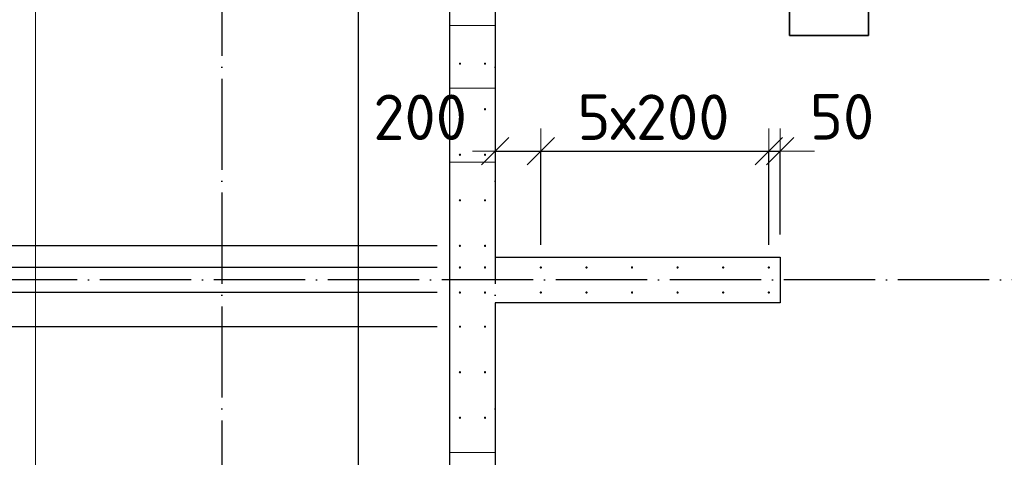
# Model space of a CAD drawing. Header units: millimetres. Extents: x 76517 to 124426, y -73423 to -21861.
# Tile 24 of 114: x 79113 to 83433, y -55579 to -53657. Entities that reach past the tile are written whole.
import ezdxf

# ---------------------------------------------------------------- set-up
doc = ezdxf.new("R2010")
doc.units = ezdxf.units.MM
doc.header["$PDMODE"] = 65
for name, pattern in [('______11', [500, 400, -50, 0, -50]), ('______2', [270, 200, -70]), ('______5', [1100, 800, -100, 100, -100])]:
    doc.linetypes.add(name, pattern=pattern)
for name, color, linetype, lineweight in [('Standard', 7, 'Continuous', 25), ('Арм.стержн. Выпуски', 180, 'Continuous', 35), ('Размерная линия_ общее', 7, 'Continuous', 13), ('Размерная линия_ общее_1', 7, 'Continuous', 13), ('Стена_ общее', 7, 'Continuous', 35), ('Фундамент_ общее', 7, 'Continuous', 35)]:
    doc.layers.add(name, color=color, linetype=linetype, lineweight=lineweight)
doc.layers.add('Осевая линия_ общее', color=7, linetype='______5', lineweight=13, true_color=0xa0a0a0)
doc.styles.add('ISOCPEUR', font='ISOCPEUR')
doc.dimstyles.new('DIMSTYLE_27', dxfattribs={"dimtxt": 220, "dimasz": 250, "dimexe": 0, "dimexo": 0, "dimgap": 110, "dimtad": 0, "dimdec": 0, "dimrnd": 5, "dimzin": 12, "dimdsep": 46, "dimtxsty": 'ISOCPEUR', "dimblk1": 'ALL_ML_STRICH', "dimblk2": 'ALL_ML_STRICH', "dimsah": 1, "dimcen": 0, "dimclrd": 7, "dimclre": 256, "dimclrt": 7, "dimadec": 0, "dimazin": 0, "dimtfac": 1, "dimtdec": 0, "dimtix": 1, "dimtmove": 2, "dimatfit": 3, "dimfxl": 0, "dimtvp": 1.2, "dimtzin": 0, "dimlwd": 0, "dimlwe": -3, "dimarcsym": 0})
doc.dimstyles.new('DIMSTYLE_28', dxfattribs={"dimtxt": 220, "dimasz": 250, "dimexe": 0, "dimexo": 0, "dimgap": 110, "dimtad": 2, "dimdec": 0, "dimrnd": 5, "dimzin": 12, "dimdsep": 46, "dimtxsty": 'ISOCPEUR', "dimblk1": 'ALL_ML_STRICH', "dimblk2": 'ALL_ML_STRICH', "dimsah": 1, "dimcen": 0, "dimclrd": 7, "dimclre": 256, "dimclrt": 7, "dimadec": 0, "dimazin": 0, "dimtfac": 1, "dimtdec": 0, "dimtix": 1, "dimtmove": 2, "dimatfit": 3, "dimfxl": 0, "dimtvp": 1.2, "dimtzin": 0, "dimlwd": 0, "dimlwe": -3, "dimarcsym": 0})
doc.dimstyles.new('DIMSTYLE_3', dxfattribs={"dimtxt": 220, "dimasz": 250, "dimexe": 0, "dimexo": 0, "dimgap": 110, "dimtad": 2, "dimdec": 0, "dimrnd": 5, "dimzin": 12, "dimdsep": 46, "dimtxsty": 'ISOCPEUR', "dimblk1": 'ALL_ML_STRICH', "dimblk2": 'ALL_ML_STRICH', "dimsah": 1, "dimcen": 0, "dimclrd": 7, "dimclre": 256, "dimclrt": 7, "dimadec": 0, "dimazin": 0, "dimtfac": 1, "dimtdec": 0, "dimtix": 1, "dimtmove": 2, "dimatfit": 3, "dimfxl": 0, "dimtzin": 0, "dimlwd": 0, "dimlwe": -3, "dimarcsym": 0})
doc.dimstyles.new('DIMSTYLE_6', dxfattribs={"dimtxt": 200, "dimasz": 200, "dimexe": 0, "dimexo": 0, "dimgap": 100, "dimtad": 2, "dimdec": 0, "dimrnd": 1, "dimzin": 12, "dimdsep": 46, "dimtxsty": 'ISOCPEUR', "dimblk1": 'ALL_ML_STRICH', "dimblk2": 'ALL_ML_STRICH', "dimsah": 1, "dimcen": 0, "dimclrd": 7, "dimclre": 256, "dimclrt": 7, "dimadec": 0, "dimazin": 0, "dimtfac": 1, "dimtdec": 0, "dimtix": 1, "dimtmove": 2, "dimatfit": 3, "dimfxl": 0, "dimtvp": 1.2, "dimtzin": 0, "dimlwd": 0, "dimlwe": -3, "dimarcsym": 0})
doc.dimstyles.new('DIMSTYLE_7', dxfattribs={"dimtxt": 200, "dimasz": 200, "dimexe": 0, "dimexo": 0, "dimgap": 100, "dimtad": 2, "dimdec": 0, "dimrnd": 1, "dimzin": 12, "dimdsep": 46, "dimtxsty": 'ISOCPEUR', "dimblk1": 'ALL_ML_STRICH', "dimblk2": 'ALL_ML_STRICH', "dimsah": 1, "dimcen": 0, "dimclrd": 7, "dimclre": 256, "dimclrt": 7, "dimadec": 0, "dimazin": 0, "dimtfac": 1, "dimtdec": 0, "dimtix": 1, "dimtmove": 2, "dimatfit": 3, "dimfxl": 0, "dimtzin": 0, "dimlwd": 0, "dimlwe": -3, "dimarcsym": 0})

# ---------------------------------------------------------------- blocks, each defined once
blk = doc.blocks.new('ALL_ML_STRICH')
at = {"color": 0, "linetype": 'ByBlock', "lineweight": -2}
for p, q in [((0, -0.5), (0, 0.5)), ((-0.3, -0.3), (0.3, 0.3)), ((-1, 0), (0.5, 0))]:
    blk.add_line(p, q, dxfattribs=at)
blk = doc.blocks.new('*D32')
at = {"layer": 'DEFPOINTS', "color": 7, "linetype": 'Continuous', "lineweight": 13, "transparency": 33554687}
for p in [(81200, -54234.8), (81200, -54567.8), (81400, -54745)]:
    blk.add_point(p, dxfattribs=at)
at = {"layer": 'Размерная линия_ общее_1', "color": 253, "linetype": 'Continuous', "lineweight": -2, "true_color": 0xa0a0a0, "transparency": 33554687}
for p, q in [((81200, -54234.8), (81200, -54234.8)), ((81400, -54645), (81400, -54234.8))]:
    blk.add_line(p, q, dxfattribs=at)
at = {"layer": 'Размерная линия_ общее_1', "color": 7, "linetype": 'Continuous', "lineweight": -2, "transparency": 33554687}
blk.add_line((81200, -54234.8), (81400, -54234.8), dxfattribs=at)
at = {"layer": 'Размерная линия_ общее_1', "color": 7, "linetype": 'Continuous', "lineweight": 13, "transparency": 33554687, "xscale": 200, "yscale": 200, "zscale": 200, "rotation": 180}
blk.add_blockref('ALL_ML_STRICH', (81200, -54234.8), dxfattribs=at)
at = {"layer": 'Размерная линия_ общее_1', "color": 7, "linetype": 'Continuous', "lineweight": 13, "transparency": 33554687, "xscale": 200, "yscale": 200, "zscale": 200}
blk.add_blockref('ALL_ML_STRICH', (81400, -54234.8), dxfattribs=at)
at = {"layer": 'Размерная линия_ общее_1', "color": 7, "linetype": 'Continuous', "lineweight": 13, "transparency": 33554687, "insert": (80870.5, -54085.3), "char_height": 200, "width": 600, "attachment_point": 5, "style": 'ISOCPEUR'}
blk.add_mtext('\\A1;{200}', dxfattribs=at)
blk = doc.blocks.new('*D33')
at = {"layer": 'DEFPOINTS', "color": 7, "linetype": 'Continuous', "lineweight": 13, "transparency": 33554687}
for p in [(81400, -54234.8), (81400, -54745), (82400, -54745)]:
    blk.add_point(p, dxfattribs=at)
at = {"layer": 'Размерная линия_ общее_1', "color": 253, "linetype": 'Continuous', "lineweight": -2, "true_color": 0xa0a0a0, "transparency": 33554687}
for p, q in [((81400, -54645), (81400, -54234.8)), ((82400, -54645), (82400, -54234.8))]:
    blk.add_line(p, q, dxfattribs=at)
at = {"layer": 'Размерная линия_ общее_1', "color": 7, "linetype": 'Continuous', "lineweight": -2, "transparency": 33554687}
blk.add_line((81400, -54234.8), (82400, -54234.8), dxfattribs=at)
at = {"layer": 'Размерная линия_ общее_1', "color": 7, "linetype": 'Continuous', "lineweight": 13, "transparency": 33554687, "xscale": 200, "yscale": 200, "zscale": 200, "rotation": 180}
blk.add_blockref('ALL_ML_STRICH', (81400, -54234.8), dxfattribs=at)
at = {"layer": 'Размерная линия_ общее_1', "color": 7, "linetype": 'Continuous', "lineweight": 13, "transparency": 33554687, "xscale": 200, "yscale": 200, "zscale": 200}
blk.add_blockref('ALL_ML_STRICH', (82400, -54234.8), dxfattribs=at)
at = {"layer": 'Размерная линия_ общее_1', "color": 7, "linetype": 'Continuous', "lineweight": 13, "transparency": 33554687, "insert": (81560, -53984.8), "char_height": 200, "width": 10, "attachment_point": 1, "line_spacing_factor": 0.60241, "style": 'ISOCPEUR'}
blk.add_mtext('5х200', dxfattribs=at)
blk = doc.blocks.new('*D34')
at = {"layer": 'DEFPOINTS', "color": 7, "linetype": 'Continuous', "lineweight": 13, "transparency": 33554687}
for p in [(82400, -54234.8), (82450, -54700), (82400, -54745)]:
    blk.add_point(p, dxfattribs=at)
at = {"layer": 'Размерная линия_ общее_1', "color": 253, "linetype": 'Continuous', "lineweight": -2, "true_color": 0xa0a0a0, "transparency": 33554687}
for p, q in [((82400, -54645), (82400, -54234.8)), ((82450, -54600), (82450, -54234.8))]:
    blk.add_line(p, q, dxfattribs=at)
at = {"layer": 'Размерная линия_ общее_1', "color": 7, "linetype": 'Continuous', "lineweight": -2, "transparency": 33554687}
blk.add_line((82400, -54234.8), (82450, -54234.8), dxfattribs=at)
at = {"layer": 'Размерная линия_ общее_1', "color": 7, "linetype": 'Continuous', "lineweight": 13, "transparency": 33554687, "xscale": 200, "yscale": 200, "zscale": 200}
blk.add_blockref('ALL_ML_STRICH', (82450, -54234.8), dxfattribs=at)
at = {"layer": 'Размерная линия_ общее_1', "color": 7, "linetype": 'Continuous', "lineweight": 13, "transparency": 33554687, "xscale": 200, "yscale": 200, "zscale": 200, "rotation": 180}
blk.add_blockref('ALL_ML_STRICH', (82400, -54234.8), dxfattribs=at)
at = {"layer": 'Размерная линия_ общее_1', "color": 7, "linetype": 'Continuous', "lineweight": 13, "transparency": 33554687, "insert": (82721.1, -54083.2), "char_height": 200, "width": 400, "attachment_point": 5, "style": 'ISOCPEUR'}
blk.add_mtext('\\A1;{50}', dxfattribs=at)
blk = doc.blocks.new('*D300')
at = {"layer": 'DEFPOINTS', "color": 7, "linetype": 'Continuous', "lineweight": 13, "transparency": 33554687}
for p in [(81045, -55005), (78426.9, -57805), (79795, -57805)]:
    blk.add_point(p, dxfattribs=at)
at = {"layer": 'Размерная линия_ общее', "color": 253, "linetype": 'Continuous', "lineweight": -2, "true_color": 0xa0a0a0, "transparency": 33554687}
for p, q in [((80945, -55005), (78426.9, -55005)), ((79695, -57805), (78426.9, -57805))]:
    blk.add_line(p, q, dxfattribs=at)
at = {"layer": 'Размерная линия_ общее', "color": 7, "linetype": 'Continuous', "lineweight": -2, "transparency": 33554687}
blk.add_line((78426.9, -57805), (78426.9, -55005), dxfattribs=at)
at = {"layer": 'Размерная линия_ общее', "color": 7, "linetype": 'Continuous', "lineweight": 13, "transparency": 33554687, "xscale": 250, "yscale": 250, "zscale": 250}
for p, rotation in [((78426.9, -55005), 90), ((78426.9, -57805), 270)]:
    blk.add_blockref('ALL_ML_STRICH', p, dxfattribs=dict(at, rotation=rotation))
at = {"layer": 'Размерная линия_ общее', "color": 7, "linetype": 'Continuous', "lineweight": 13, "transparency": 33554687, "insert": (78156.9, -57230), "char_height": 220, "width": 11, "attachment_point": 1, "rotation": 90, "line_spacing_factor": 0.60241, "style": 'ISOCPEUR'}
blk.add_mtext('14х200=2800', dxfattribs=at)
blk = doc.blocks.new('*D301')
at = {"layer": 'DEFPOINTS', "color": 7, "linetype": 'Continuous', "lineweight": 13, "transparency": 33554687}
for p in [(81045, -54855), (78426.9, -55005), (81045, -55005)]:
    blk.add_point(p, dxfattribs=at)
at = {"layer": 'Размерная линия_ общее', "color": 253, "linetype": 'Continuous', "lineweight": -2, "true_color": 0xa0a0a0, "transparency": 33554687}
for p, q in [((80945, -54855), (78426.9, -54855)), ((80945, -55005), (78426.9, -55005))]:
    blk.add_line(p, q, dxfattribs=at)
at = {"layer": 'Размерная линия_ общее', "color": 7, "linetype": 'Continuous', "lineweight": -2, "transparency": 33554687}
blk.add_line((78426.9, -55005), (78426.9, -54855), dxfattribs=at)
at = {"layer": 'Размерная линия_ общее', "color": 7, "linetype": 'Continuous', "lineweight": 13, "transparency": 33554687, "xscale": 250, "yscale": 250, "zscale": 250}
for p, rotation in [((78426.9, -54855), 90), ((78426.9, -55005), 270)]:
    blk.add_blockref('ALL_ML_STRICH', p, dxfattribs=dict(at, rotation=rotation))
at = {"layer": 'Размерная линия_ общее', "color": 7, "linetype": 'Continuous', "lineweight": 13, "transparency": 33554687, "insert": (78689.5, -55176.4), "char_height": 220, "width": 660, "attachment_point": 5, "rotation": 90, "style": 'ISOCPEUR'}
blk.add_mtext('\\A1;{150}', dxfattribs=at)
blk = doc.blocks.new('*D302')
at = {"layer": 'DEFPOINTS', "color": 7, "linetype": 'Continuous', "lineweight": 13, "transparency": 33554687}
for p in [(81045, -54745), (78426.9, -54855), (81045, -54855)]:
    blk.add_point(p, dxfattribs=at)
at = {"layer": 'Размерная линия_ общее', "color": 253, "linetype": 'Continuous', "lineweight": -2, "true_color": 0xa0a0a0, "transparency": 33554687}
for p, q in [((80945, -54745), (78426.9, -54745)), ((80945, -54855), (78426.9, -54855))]:
    blk.add_line(p, q, dxfattribs=at)
at = {"layer": 'Размерная линия_ общее', "color": 7, "linetype": 'Continuous', "lineweight": -2, "transparency": 33554687}
blk.add_line((78426.9, -54855), (78426.9, -54745), dxfattribs=at)
at = {"layer": 'Размерная линия_ общее', "color": 7, "linetype": 'Continuous', "lineweight": 13, "transparency": 33554687, "xscale": 250, "yscale": 250, "zscale": 250}
for p, rotation in [((78426.9, -54855), 270), ((78426.9, -54745), 90)]:
    blk.add_blockref('ALL_ML_STRICH', p, dxfattribs=dict(at, rotation=rotation))
at = {"layer": 'Размерная линия_ общее', "color": 7, "linetype": 'Continuous', "lineweight": 13, "transparency": 33554687, "insert": (78004.9, -54310.1), "char_height": 220, "width": 660, "attachment_point": 5, "rotation": 90, "style": 'ISOCPEUR'}
blk.add_mtext('\\A1;{110}', dxfattribs=at)
blk = doc.blocks.new('*D303')
at = {"layer": 'DEFPOINTS', "color": 7, "linetype": 'Continuous', "lineweight": 13, "transparency": 33554687}
for p in [(81045, -54650), (78426.9, -54745), (81045, -54745)]:
    blk.add_point(p, dxfattribs=at)
at = {"layer": 'Размерная линия_ общее', "color": 253, "linetype": 'Continuous', "lineweight": -2, "true_color": 0xa0a0a0, "transparency": 33554687}
for p, q in [((80945, -54650), (78426.9, -54650)), ((80945, -54745), (78426.9, -54745))]:
    blk.add_line(p, q, dxfattribs=at)
at = {"layer": 'Размерная линия_ общее', "color": 7, "linetype": 'Continuous', "lineweight": -2, "transparency": 33554687}
blk.add_line((78426.9, -54745), (78426.9, -54650), dxfattribs=at)
at = {"layer": 'Размерная линия_ общее', "color": 7, "linetype": 'Continuous', "lineweight": 13, "transparency": 33554687, "xscale": 250, "yscale": 250, "zscale": 250}
for p, rotation in [((78426.9, -54745), 270), ((78426.9, -54650), 90)]:
    blk.add_blockref('ALL_ML_STRICH', p, dxfattribs=dict(at, rotation=rotation))
at = {"layer": 'Размерная линия_ общее', "color": 7, "linetype": 'Continuous', "lineweight": 13, "transparency": 33554687, "insert": (78624.4, -54395.1), "char_height": 220, "width": 440, "attachment_point": 5, "rotation": 90, "style": 'ISOCPEUR'}
blk.add_mtext('\\A1;{95}', dxfattribs=at)
blk = doc.blocks.new('*D304')
at = {"layer": 'DEFPOINTS', "color": 7, "linetype": 'Continuous', "lineweight": 13, "transparency": 33554687}
for p in [(81045, -51650), (78426.9, -54650), (81045, -54650)]:
    blk.add_point(p, dxfattribs=at)
at = {"layer": 'Размерная линия_ общее', "color": 253, "linetype": 'Continuous', "lineweight": -2, "true_color": 0xa0a0a0, "transparency": 33554687}
for p, q in [((80945, -51650), (78426.9, -51650)), ((80945, -54650), (78426.9, -54650))]:
    blk.add_line(p, q, dxfattribs=at)
at = {"layer": 'Размерная линия_ общее', "color": 7, "linetype": 'Continuous', "lineweight": -2, "transparency": 33554687}
blk.add_line((78426.9, -54650), (78426.9, -51650), dxfattribs=at)
at = {"layer": 'Размерная линия_ общее', "color": 7, "linetype": 'Continuous', "lineweight": 13, "transparency": 33554687, "xscale": 250, "yscale": 250, "zscale": 250}
for p, rotation in [((78426.9, -51650), 90), ((78426.9, -54650), 270)]:
    blk.add_blockref('ALL_ML_STRICH', p, dxfattribs=dict(at, rotation=rotation))
at = {"layer": 'Размерная линия_ общее', "color": 7, "linetype": 'Continuous', "lineweight": 13, "transparency": 33554687, "insert": (78156.9, -53964), "char_height": 220, "width": 11, "attachment_point": 1, "rotation": 90, "line_spacing_factor": 0.60241, "style": 'ISOCPEUR'}
blk.add_mtext('15х200=3000', dxfattribs=at)

msp = doc.modelspace()

# ---------------------------------------------------------------- hatches: boundary and pattern name
at = {"layer": 'Арм.стержн. Выпуски', "linetype": 'Continuous', "lineweight": 35, "transparency": 33554687}
for points in [[(81050, -53850), (81049.6, -53848.1), (81048.5, -53846.5), (81046.9, -53845.4), (81045, -53845), (81043.1, -53845.4), (81041.5, -53846.5), (81040.4, -53848.1), (81040, -53850), (81040.4, -53851.9), (81041.5, -53853.5), (81043.1, -53854.6), (81045, -53855), (81046.9, -53854.6), (81048.5, -53853.5), (81049.6, -53851.9)], [(81160, -53850), (81159.6, -53848.1), (81158.5, -53846.5), (81156.9, -53845.4), (81155, -53845), (81153.1, -53845.4), (81151.5, -53846.5), (81150.4, -53848.1), (81150, -53850), (81150.4, -53851.9), (81151.5, -53853.5), (81153.1, -53854.6), (81155, -53855), (81156.9, -53854.6), (81158.5, -53853.5), (81159.6, -53851.9)], [(81050, -54050), (81049.6, -54048.1), (81048.5, -54046.5), (81046.9, -54045.4), (81045, -54045), (81043.1, -54045.4), (81041.5, -54046.5), (81040.4, -54048.1), (81040, -54050), (81040.4, -54051.9), (81041.5, -54053.5), (81043.1, -54054.6), (81045, -54055), (81046.9, -54054.6), (81048.5, -54053.5), (81049.6, -54051.9)], [(81160, -54050), (81159.6, -54048.1), (81158.5, -54046.5), (81156.9, -54045.4), (81155, -54045), (81153.1, -54045.4), (81151.5, -54046.5), (81150.4, -54048.1), (81150, -54050), (81150.4, -54051.9), (81151.5, -54053.5), (81153.1, -54054.6), (81155, -54055), (81156.9, -54054.6), (81158.5, -54053.5), (81159.6, -54051.9)], [(81050, -54250), (81049.6, -54248.1), (81048.5, -54246.5), (81046.9, -54245.4), (81045, -54245), (81043.1, -54245.4), (81041.5, -54246.5), (81040.4, -54248.1), (81040, -54250), (81040.4, -54251.9), (81041.5, -54253.5), (81043.1, -54254.6), (81045, -54255), (81046.9, -54254.6), (81048.5, -54253.5), (81049.6, -54251.9)], [(81160, -54250), (81159.6, -54248.1), (81158.5, -54246.5), (81156.9, -54245.4), (81155, -54245), (81153.1, -54245.4), (81151.5, -54246.5), (81150.4, -54248.1), (81150, -54250), (81150.4, -54251.9), (81151.5, -54253.5), (81153.1, -54254.6), (81155, -54255), (81156.9, -54254.6), (81158.5, -54253.5), (81159.6, -54251.9)], [(81050, -54450), (81049.6, -54448.1), (81048.5, -54446.5), (81046.9, -54445.4), (81045, -54445), (81043.1, -54445.4), (81041.5, -54446.5), (81040.4, -54448.1), (81040, -54450), (81040.4, -54451.9), (81041.5, -54453.5), (81043.1, -54454.6), (81045, -54455), (81046.9, -54454.6), (81048.5, -54453.5), (81049.6, -54451.9)], [(81160, -54450), (81159.6, -54448.1), (81158.5, -54446.5), (81156.9, -54445.4), (81155, -54445), (81153.1, -54445.4), (81151.5, -54446.5), (81150.4, -54448.1), (81150, -54450), (81150.4, -54451.9), (81151.5, -54453.5), (81153.1, -54454.6), (81155, -54455), (81156.9, -54454.6), (81158.5, -54453.5), (81159.6, -54451.9)], [(81050, -54650), (81049.6, -54648.1), (81048.5, -54646.5), (81046.9, -54645.4), (81045, -54645), (81043.1, -54645.4), (81041.5, -54646.5), (81040.4, -54648.1), (81040, -54650), (81040.4, -54651.9), (81041.5, -54653.5), (81043.1, -54654.6), (81045, -54655), (81046.9, -54654.6), (81048.5, -54653.5), (81049.6, -54651.9)], [(81160, -54650), (81159.6, -54648.1), (81158.5, -54646.5), (81156.9, -54645.4), (81155, -54645), (81153.1, -54645.4), (81151.5, -54646.5), (81150.4, -54648.1), (81150, -54650), (81150.4, -54651.9), (81151.5, -54653.5), (81153.1, -54654.6), (81155, -54655), (81156.9, -54654.6), (81158.5, -54653.5), (81159.6, -54651.9)], [(81050, -54745), (81049.6, -54743.1), (81048.5, -54741.5), (81046.9, -54740.4), (81045, -54740), (81043.1, -54740.4), (81041.5, -54741.5), (81040.4, -54743.1), (81040, -54745), (81040.4, -54746.9), (81041.5, -54748.5), (81043.1, -54749.6), (81045, -54750), (81046.9, -54749.6), (81048.5, -54748.5), (81049.6, -54746.9)], [(81160, -54745), (81159.6, -54743.1), (81158.5, -54741.5), (81156.9, -54740.4), (81155, -54740), (81153.1, -54740.4), (81151.5, -54741.5), (81150.4, -54743.1), (81150, -54745), (81150.4, -54746.9), (81151.5, -54748.5), (81153.1, -54749.6), (81155, -54750), (81156.9, -54749.6), (81158.5, -54748.5), (81159.6, -54746.9)], [(81405, -54745), (81404.6, -54743.1), (81403.5, -54741.5), (81401.9, -54740.4), (81400, -54740), (81398.1, -54740.4), (81396.5, -54741.5), (81395.4, -54743.1), (81395, -54745), (81395.4, -54746.9), (81396.5, -54748.5), (81398.1, -54749.6), (81400, -54750), (81401.9, -54749.6), (81403.5, -54748.5), (81404.6, -54746.9)], [(81605, -54745), (81604.6, -54743.1), (81603.5, -54741.5), (81601.9, -54740.4), (81600, -54740), (81598.1, -54740.4), (81596.5, -54741.5), (81595.4, -54743.1), (81595, -54745), (81595.4, -54746.9), (81596.5, -54748.5), (81598.1, -54749.6), (81600, -54750), (81601.9, -54749.6), (81603.5, -54748.5), (81604.6, -54746.9)], [(81805, -54745), (81804.6, -54743.1), (81803.5, -54741.5), (81801.9, -54740.4), (81800, -54740), (81798.1, -54740.4), (81796.5, -54741.5), (81795.4, -54743.1), (81795, -54745), (81795.4, -54746.9), (81796.5, -54748.5), (81798.1, -54749.6), (81800, -54750), (81801.9, -54749.6), (81803.5, -54748.5), (81804.6, -54746.9)], [(82005, -54745), (82004.6, -54743.1), (82003.5, -54741.5), (82001.9, -54740.4), (82000, -54740), (81998.1, -54740.4), (81996.5, -54741.5), (81995.4, -54743.1), (81995, -54745), (81995.4, -54746.9), (81996.5, -54748.5), (81998.1, -54749.6), (82000, -54750), (82001.9, -54749.6), (82003.5, -54748.5), (82004.6, -54746.9)], [(82205, -54745), (82204.6, -54743.1), (82203.5, -54741.5), (82201.9, -54740.4), (82200, -54740), (82198.1, -54740.4), (82196.5, -54741.5), (82195.4, -54743.1), (82195, -54745), (82195.4, -54746.9), (82196.5, -54748.5), (82198.1, -54749.6), (82200, -54750), (82201.9, -54749.6), (82203.5, -54748.5), (82204.6, -54746.9)], [(82405, -54745), (82404.6, -54743.1), (82403.5, -54741.5), (82401.9, -54740.4), (82400, -54740), (82398.1, -54740.4), (82396.5, -54741.5), (82395.4, -54743.1), (82395, -54745), (82395.4, -54746.9), (82396.5, -54748.5), (82398.1, -54749.6), (82400, -54750), (82401.9, -54749.6), (82403.5, -54748.5), (82404.6, -54746.9)], [(81050, -54855), (81049.6, -54853.1), (81048.5, -54851.5), (81046.9, -54850.4), (81045, -54850), (81043.1, -54850.4), (81041.5, -54851.5), (81040.4, -54853.1), (81040, -54855), (81040.4, -54856.9), (81041.5, -54858.5), (81043.1, -54859.6), (81045, -54860), (81046.9, -54859.6), (81048.5, -54858.5), (81049.6, -54856.9)], [(81160, -54855), (81159.6, -54853.1), (81158.5, -54851.5), (81156.9, -54850.4), (81155, -54850), (81153.1, -54850.4), (81151.5, -54851.5), (81150.4, -54853.1), (81150, -54855), (81150.4, -54856.9), (81151.5, -54858.5), (81153.1, -54859.6), (81155, -54860), (81156.9, -54859.6), (81158.5, -54858.5), (81159.6, -54856.9)], [(81405, -54855), (81404.6, -54853.1), (81403.5, -54851.5), (81401.9, -54850.4), (81400, -54850), (81398.1, -54850.4), (81396.5, -54851.5), (81395.4, -54853.1), (81395, -54855), (81395.4, -54856.9), (81396.5, -54858.5), (81398.1, -54859.6), (81400, -54860), (81401.9, -54859.6), (81403.5, -54858.5), (81404.6, -54856.9)], [(81605, -54855), (81604.6, -54853.1), (81603.5, -54851.5), (81601.9, -54850.4), (81600, -54850), (81598.1, -54850.4), (81596.5, -54851.5), (81595.4, -54853.1), (81595, -54855), (81595.4, -54856.9), (81596.5, -54858.5), (81598.1, -54859.6), (81600, -54860), (81601.9, -54859.6), (81603.5, -54858.5), (81604.6, -54856.9)], [(81805, -54855), (81804.6, -54853.1), (81803.5, -54851.5), (81801.9, -54850.4), (81800, -54850), (81798.1, -54850.4), (81796.5, -54851.5), (81795.4, -54853.1), (81795, -54855), (81795.4, -54856.9), (81796.5, -54858.5), (81798.1, -54859.6), (81800, -54860), (81801.9, -54859.6), (81803.5, -54858.5), (81804.6, -54856.9)], [(82005, -54855), (82004.6, -54853.1), (82003.5, -54851.5), (82001.9, -54850.4), (82000, -54850), (81998.1, -54850.4), (81996.5, -54851.5), (81995.4, -54853.1), (81995, -54855), (81995.4, -54856.9), (81996.5, -54858.5), (81998.1, -54859.6), (82000, -54860), (82001.9, -54859.6), (82003.5, -54858.5), (82004.6, -54856.9)], [(82205, -54855), (82204.6, -54853.1), (82203.5, -54851.5), (82201.9, -54850.4), (82200, -54850), (82198.1, -54850.4), (82196.5, -54851.5), (82195.4, -54853.1), (82195, -54855), (82195.4, -54856.9), (82196.5, -54858.5), (82198.1, -54859.6), (82200, -54860), (82201.9, -54859.6), (82203.5, -54858.5), (82204.6, -54856.9)], [(82405, -54855), (82404.6, -54853.1), (82403.5, -54851.5), (82401.9, -54850.4), (82400, -54850), (82398.1, -54850.4), (82396.5, -54851.5), (82395.4, -54853.1), (82395, -54855), (82395.4, -54856.9), (82396.5, -54858.5), (82398.1, -54859.6), (82400, -54860), (82401.9, -54859.6), (82403.5, -54858.5), (82404.6, -54856.9)], [(81050, -55005), (81049.6, -55003.1), (81048.5, -55001.5), (81046.9, -55000.4), (81045, -55000), (81043.1, -55000.4), (81041.5, -55001.5), (81040.4, -55003.1), (81040, -55005), (81040.4, -55006.9), (81041.5, -55008.5), (81043.1, -55009.6), (81045, -55010), (81046.9, -55009.6), (81048.5, -55008.5), (81049.6, -55006.9)], [(81160, -55005), (81159.6, -55003.1), (81158.5, -55001.5), (81156.9, -55000.4), (81155, -55000), (81153.1, -55000.4), (81151.5, -55001.5), (81150.4, -55003.1), (81150, -55005), (81150.4, -55006.9), (81151.5, -55008.5), (81153.1, -55009.6), (81155, -55010), (81156.9, -55009.6), (81158.5, -55008.5), (81159.6, -55006.9)], [(81050, -55205), (81049.6, -55203.1), (81048.5, -55201.5), (81046.9, -55200.4), (81045, -55200), (81043.1, -55200.4), (81041.5, -55201.5), (81040.4, -55203.1), (81040, -55205), (81040.4, -55206.9), (81041.5, -55208.5), (81043.1, -55209.6), (81045, -55210), (81046.9, -55209.6), (81048.5, -55208.5), (81049.6, -55206.9)], [(81160, -55205), (81159.6, -55203.1), (81158.5, -55201.5), (81156.9, -55200.4), (81155, -55200), (81153.1, -55200.4), (81151.5, -55201.5), (81150.4, -55203.1), (81150, -55205), (81150.4, -55206.9), (81151.5, -55208.5), (81153.1, -55209.6), (81155, -55210), (81156.9, -55209.6), (81158.5, -55208.5), (81159.6, -55206.9)], [(81050, -55405), (81049.6, -55403.1), (81048.5, -55401.5), (81046.9, -55400.4), (81045, -55400), (81043.1, -55400.4), (81041.5, -55401.5), (81040.4, -55403.1), (81040, -55405), (81040.4, -55406.9), (81041.5, -55408.5), (81043.1, -55409.6), (81045, -55410), (81046.9, -55409.6), (81048.5, -55408.5), (81049.6, -55406.9)], [(81160, -55405), (81159.6, -55403.1), (81158.5, -55401.5), (81156.9, -55400.4), (81155, -55400), (81153.1, -55400.4), (81151.5, -55401.5), (81150.4, -55403.1), (81150, -55405), (81150.4, -55406.9), (81151.5, -55408.5), (81153.1, -55409.6), (81155, -55410), (81156.9, -55409.6), (81158.5, -55408.5), (81159.6, -55406.9)]]:
    msp.add_hatch(color=4, dxfattribs=at).paths.add_polyline_path(points)

# ---------------------------------------------------------------- linework, layer by layer
at = {"layer": 'Standard', "color": 7, "linetype": 'Continuous', "lineweight": 13, "transparency": 33554687}
msp.add_lwpolyline([(79182.6, -70750), (105457, -70750), (105457, -23310), (79182.6, -23310), (79182.6, -70750)], dxfattribs=at)
at = {"layer": 'Арм.стержн. Выпуски', "color": 7, "linetype": 'Continuous', "lineweight": 35, "transparency": 33554687}
msp.add_lwpolyline([(82490.8, -53726.2), (82837.4, -53726.2), (82837.4, -53392.9), (82490.8, -53392.9), (82490.8, -53726.2)], dxfattribs=at)
at = {"layer": 'Осевая линия_ общее', "color": 253, "linetype": '______11', "lineweight": -3, "true_color": 0xa0a0a0, "transparency": 33554687}
for p, q in [((80000, -23410), (80000, -72827.9)), ((81200, -23410), (81200, -72827.9)), ((102370, -54800), (77142.2, -54800))]:
    msp.add_line(p, q, dxfattribs=at)
at = {"layer": 'Стена_ общее', "color": 7, "linetype": 'Continuous', "lineweight": 25, "transparency": 33554687}
for p, q in [((81200, -51400), (81200, -54700)), ((81200, -51400), (81200, -54700)), ((81000, -57760), (81000, -51600)), ((81000, -57760), (81000, -51600)), ((81200, -54700), (82450, -54700)), ((81200, -54700), (82450, -54700)), ((82450, -54700), (82450, -54900)), ((82450, -54700), (82450, -54900)), ((81200, -54900), (81200, -57760)), ((82450, -54900), (81200, -54900)), ((81200, -54900), (81200, -57760)), ((82450, -54900), (81200, -54900))]:
    msp.add_line(p, q, dxfattribs=at)
at = {"layer": 'Стена_ общее', "color": 253, "linetype": '______2', "lineweight": 18, "true_color": 0xababab, "transparency": 33554687}
for p, q in [((81000, -53682.5), (81200, -53682.5)), ((81000, -53682.5), (81200, -53682.5)), ((81200, -53957.5), (81200, -53682.5)), ((81200, -53957.5), (81200, -53682.5)), ((81200, -53957.5), (81000, -53957.5)), ((81200, -53957.5), (81000, -53957.5)), ((81000, -54282.5), (81000, -55557.5)), ((81000, -54282.5), (81200, -54282.5)), ((81000, -54282.5), (81000, -55557.5)), ((81000, -54282.5), (81200, -54282.5)), ((81200, -55557.5), (81000, -55557.5)), ((81200, -55557.5), (81000, -55557.5))]:
    msp.add_line(p, q, dxfattribs=at)
at = {"layer": 'Фундамент_ общее', "color": 7, "lineweight": 25, "transparency": 33554687}
msp.add_line((80600, -57360), (80600, -52000), dxfattribs=at)
at = {"layer": 'Фундамент_ общее', "color": 7, "linetype": 'Continuous', "lineweight": 25, "transparency": 33554687}
msp.add_line((80600, -57360), (80600, -52000), dxfattribs=at)

# ---------------------------------------------------------------- dimensions: what is measured, and where the dimension line sits
at = {"layer": 'Размерная линия_ общее', "color": 7, "linetype": 'Continuous', "lineweight": 13, "transparency": 33554687}
for base, p1, p2, text, picture, middle in [((78426.9, -51650), (80945, -54650), (80945, -51650), '15х200=3000', '*D304', (78316.9, -53150)), ((78426.9, -55005), (79695, -57805), (80945, -55005), '14х200=2800', '*D300', (78316.9, -56405))]:
    dim = msp.add_linear_dim(base=base, p1=p1, p2=p2, angle=90, text=text, dimstyle='DIMSTYLE_3', override={"dimpost": '<>', "dimclrd": 7, "dimclre": 253, "dimclrt": 7, "dimlwd": 0, "dimlwe": 65533}, dxfattribs=at)
    dim.commit()
    dim.dimension.update_dxf_attribs({"geometry": picture, "text_midpoint": middle, "dimtype": 160})
for base, p1, p2, dimstyle, picture, middle in [((78426.9, -54745), (80945, -54855), (80945, -54745), 'DIMSTYLE_28', '*D302', (78004.9, -54310.1)), ((78426.9, -54650), (80945, -54745), (80945, -54650), 'DIMSTYLE_27', '*D303', (78624.4, -54395.1)), ((78426.9, -54855), (80945, -55005), (80945, -54855), 'DIMSTYLE_27', '*D301', (78689.5, -55176.4))]:
    dim = msp.add_linear_dim(base=base, p1=p1, p2=p2, angle=90, dimstyle=dimstyle, override={"dimpost": '<>', "dimclrd": 7, "dimclre": 253, "dimclrt": 7, "dimlwd": 0, "dimlwe": 65533}, dxfattribs=at)
    dim.commit()
    dim.dimension.update_dxf_attribs({"geometry": picture, "text_midpoint": middle, "dimtype": 160})
at = {"layer": 'Размерная линия_ общее_1', "color": 7, "linetype": 'Continuous', "lineweight": 13, "transparency": 33554687}
for base, p1, p2, picture, middle in [((81400, -54234.8), (81200, -54234.8), (81400, -54645), '*D32', (80870.5, -54085.3)), ((82450, -54234.8), (82400, -54645), (82450, -54600), '*D34', (82721.1, -54083.2))]:
    dim = msp.add_linear_dim(base=base, p1=p1, p2=p2, dimstyle='DIMSTYLE_6', override={"dimpost": '<>', "dimclrd": 7, "dimclre": 253, "dimclrt": 7, "dimlwd": 0, "dimlwe": 65533}, dxfattribs=at)
    dim.commit()
    dim.dimension.update_dxf_attribs({"geometry": picture, "text_midpoint": middle, "dimtype": 160})
dim = msp.add_linear_dim(base=(82400, -54234.8), p1=(81400, -54645), p2=(82400, -54645), text='5х200', dimstyle='DIMSTYLE_7', override={"dimpost": '<>', "dimclrd": 7, "dimclre": 253, "dimclrt": 7, "dimlwd": 0, "dimlwe": 65533}, dxfattribs=at)
dim.commit()
dim.dimension.update_dxf_attribs({"geometry": '*D33', "text_midpoint": (81900, -54134.8), "dimtype": 160})

doc.saveas('drawing.dxf')
